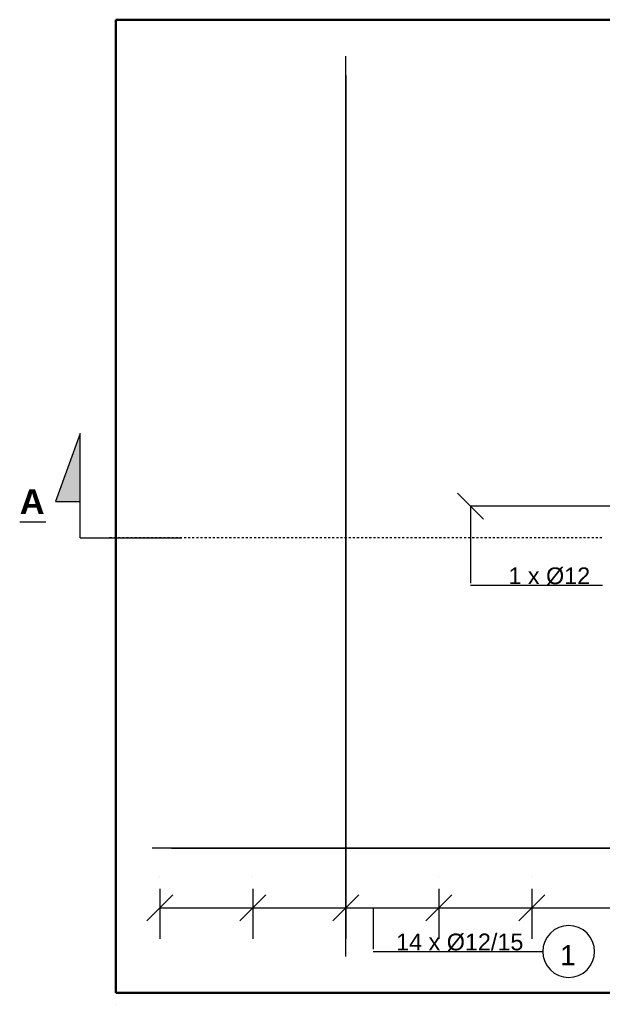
# Model space of a CAD drawing. Extents: x 68682 to 121374, y -47510 to -252.
# Tile 17 of 38: x 100001 to 102247, y -9701 to -5907. Entities that reach past the tile are written whole.
import ezdxf

# ---------------------------------------------------------------- set-up
doc = ezdxf.new("R2010")
doc.units = 0
doc.header["$LTSCALE"] = 1.125
doc.layers.add('--K_Fundamenty_lawy_przekroj', color=41, linetype='Continuous', lineweight=40)
doc.layers.add('--TW_Wymiary', color=1, linetype='Continuous')
doc.layers.add('BZ_PRETW', color=3, linetype='Continuous')
doc.styles.add('Arial Bold', font='ARIALBD.TTF', dxfattribs={"height": 0.2})
doc.styles.add('ISOCPEUR', font='arial.ttf', dxfattribs={"width": 0.8, "height": 150})

msp = doc.modelspace()

# ---------------------------------------------------------------- hatches: boundary and pattern name
at = {"layer": '--TW_Wymiary'}
msp.add_hatch(color=256, dxfattribs=at).paths.add_polyline_path([(100234.11, -7763.41), (100138.89, -7763.41), (100234.11, -7501.78)])

# ---------------------------------------------------------------- linework, layer by layer
at = {"layer": '--K_Fundamenty_lawy_przekroj'}
for p, q in [((100371.07, -9656.86), (100371.07, -5906.86)), ((100371.07, -5906.86), (105371.07, -5906.86)), ((105371.07, -5906.86), (100371.07, -5906.86)), ((100371.07, -5906.86), (100371.07, -9656.86)), ((105371.07, -9656.86), (100371.07, -9656.86)), ((100371.07, -9656.86), (105371.07, -9656.86))]:
    msp.add_line(p, q, dxfattribs=at)
at = {"layer": '--TW_Wymiary'}
for p, q in [((100234.11, -7501.78), (100138.89, -7763.41)), ((100234.11, -7763.41), (100234.11, -7501.78)), ((101738.57, -7781.86), (101688.57, -7731.86)), ((100138.89, -7763.41), (100234.11, -7763.41)), ((100234.11, -7903.79), (100234.11, -7763.41)), ((101738.57, -7781.86), (101738.57, -8078.04)), ((101738.57, -7781.86), (101788.57, -7831.86)), ((100000.72, -7841.93), (100101.52, -7841.93)), ((100234.11, -7903.79), (100625.44, -7903.79)), ((100356.49, -7903.79), (100346.24, -7903.79)), ((100372.37, -7903.79), (100364.43, -7903.79)), ((100388.24, -7903.79), (100380.3, -7903.79)), ((100404.12, -7903.79), (100396.18, -7903.79)), ((100419.99, -7903.79), (100412.05, -7903.79)), ((100435.87, -7903.79), (100427.93, -7903.79)), ((100451.74, -7903.79), (100443.8, -7903.79)), ((100467.62, -7903.79), (100459.68, -7903.79)), ((100483.49, -7903.79), (100475.55, -7903.79)), ((100499.37, -7903.79), (100491.43, -7903.79)), ((100515.24, -7903.79), (100507.3, -7903.79)), ((100531.12, -7903.79), (100523.18, -7903.79)), ((100546.99, -7903.79), (100539.05, -7903.79)), ((100562.87, -7903.79), (100554.93, -7903.79)), ((100578.74, -7903.79), (100570.8, -7903.79)), ((100594.62, -7903.79), (100586.68, -7903.79)), ((100610.49, -7903.79), (100602.55, -7903.79)), ((100626.37, -7903.79), (100618.43, -7903.79)), ((100642.24, -7903.79), (100634.3, -7903.79)), ((100658.12, -7903.79), (100650.18, -7903.79)), ((100673.99, -7903.79), (100666.05, -7903.79)), ((100689.87, -7903.79), (100681.93, -7903.79)), ((100705.74, -7903.79), (100697.8, -7903.79)), ((100721.62, -7903.79), (100713.68, -7903.79)), ((100737.49, -7903.79), (100729.55, -7903.79)), ((100753.37, -7903.79), (100745.43, -7903.79)), ((100769.24, -7903.79), (100761.3, -7903.79)), ((100785.12, -7903.79), (100777.18, -7903.79)), ((100800.99, -7903.79), (100793.05, -7903.79)), ((100816.87, -7903.79), (100808.93, -7903.79)), ((100832.74, -7903.79), (100824.8, -7903.79)), ((100848.62, -7903.79), (100840.68, -7903.79)), ((100864.49, -7903.79), (100856.55, -7903.79)), ((100880.37, -7903.79), (100872.43, -7903.79)), ((100896.24, -7903.79), (100888.3, -7903.79)), ((100912.12, -7903.79), (100904.18, -7903.79)), ((100927.99, -7903.79), (100920.05, -7903.79)), ((100943.87, -7903.79), (100935.93, -7903.79)), ((100959.74, -7903.79), (100951.8, -7903.79)), ((100975.62, -7903.79), (100967.68, -7903.79)), ((100991.49, -7903.79), (100983.55, -7903.79)), ((101007.37, -7903.79), (100999.43, -7903.79)), ((101023.24, -7903.79), (101015.3, -7903.79)), ((101039.12, -7903.79), (101031.18, -7903.79)), ((101054.99, -7903.79), (101047.05, -7903.79)), ((101070.87, -7903.79), (101062.93, -7903.79)), ((101086.74, -7903.79), (101078.8, -7903.79)), ((101102.62, -7903.79), (101094.68, -7903.79)), ((101118.49, -7903.79), (101110.55, -7903.79)), ((101134.37, -7903.79), (101126.43, -7903.79)), ((101150.24, -7903.79), (101142.3, -7903.79)), ((101166.12, -7903.79), (101158.18, -7903.79)), ((101181.99, -7903.79), (101174.05, -7903.79)), ((101197.87, -7903.79), (101189.93, -7903.79)), ((101213.74, -7903.79), (101205.8, -7903.79)), ((101229.62, -7903.79), (101221.68, -7903.79)), ((101245.49, -7903.79), (101237.55, -7903.79)), ((101261.37, -7903.79), (101253.43, -7903.79)), ((101277.24, -7903.79), (101269.3, -7903.79)), ((101293.12, -7903.79), (101285.18, -7903.79)), ((101308.99, -7903.79), (101301.05, -7903.79)), ((101324.87, -7903.79), (101316.93, -7903.79)), ((101340.74, -7903.79), (101332.8, -7903.79)), ((101356.62, -7903.79), (101348.68, -7903.79)), ((101372.49, -7903.79), (101364.55, -7903.79)), ((101388.37, -7903.79), (101380.43, -7903.79)), ((101404.24, -7903.79), (101396.3, -7903.79)), ((101420.12, -7903.79), (101412.18, -7903.79)), ((101435.99, -7903.79), (101428.05, -7903.79)), ((101451.87, -7903.79), (101443.93, -7903.79)), ((101467.74, -7903.79), (101459.8, -7903.79)), ((101483.62, -7903.79), (101475.68, -7903.79)), ((101499.49, -7903.79), (101491.55, -7903.79)), ((101515.37, -7903.79), (101507.43, -7903.79)), ((101531.24, -7903.79), (101523.3, -7903.79)), ((101547.12, -7903.79), (101539.18, -7903.79)), ((101562.99, -7903.79), (101555.05, -7903.79)), ((101578.87, -7903.79), (101570.93, -7903.79)), ((101594.74, -7903.79), (101586.8, -7903.79)), ((101610.62, -7903.79), (101602.68, -7903.79)), ((101626.49, -7903.79), (101618.55, -7903.79)), ((101642.37, -7903.79), (101634.43, -7903.79)), ((101658.24, -7903.79), (101650.3, -7903.79)), ((101674.12, -7903.79), (101666.18, -7903.79)), ((101689.99, -7903.79), (101682.05, -7903.79)), ((101705.87, -7903.79), (101697.93, -7903.79)), ((101721.74, -7903.79), (101713.8, -7903.79)), ((101737.62, -7903.79), (101729.68, -7903.79)), ((101753.49, -7903.79), (101745.55, -7903.79)), ((101769.37, -7903.79), (101761.43, -7903.79)), ((101785.24, -7903.79), (101777.3, -7903.79)), ((101801.12, -7903.79), (101793.18, -7903.79)), ((101816.99, -7903.79), (101809.05, -7903.79)), ((101832.87, -7903.79), (101824.93, -7903.79)), ((101848.74, -7903.79), (101840.8, -7903.79)), ((101864.62, -7903.79), (101856.68, -7903.79)), ((101880.49, -7903.79), (101872.55, -7903.79)), ((101896.37, -7903.79), (101888.43, -7903.79)), ((101912.24, -7903.79), (101904.3, -7903.79)), ((101928.12, -7903.79), (101920.18, -7903.79)), ((101943.99, -7903.79), (101936.05, -7903.79)), ((101959.87, -7903.79), (101951.93, -7903.79)), ((101975.74, -7903.79), (101967.8, -7903.79)), ((101991.62, -7903.79), (101983.68, -7903.79)), ((102007.49, -7903.79), (101999.55, -7903.79)), ((102023.37, -7903.79), (102015.43, -7903.79)), ((102039.24, -7903.79), (102031.3, -7903.79)), ((102055.12, -7903.79), (102047.18, -7903.79)), ((102070.99, -7903.79), (102063.05, -7903.79)), ((102086.87, -7903.79), (102078.93, -7903.79)), ((102102.74, -7903.79), (102094.8, -7903.79)), ((102118.62, -7903.79), (102110.68, -7903.79)), ((102134.49, -7903.79), (102126.55, -7903.79)), ((102150.37, -7903.79), (102142.43, -7903.79)), ((102166.24, -7903.79), (102158.3, -7903.79)), ((102182.12, -7903.79), (102174.18, -7903.79)), ((102197.99, -7903.79), (102190.05, -7903.79)), ((102213.87, -7903.79), (102205.93, -7903.79)), ((102229.74, -7903.79), (102221.8, -7903.79)), ((102245.62, -7903.79), (102237.68, -7903.79)), ((101738.57, -8086.41), (102248.15, -8086.41)), ((100541.17, -9208.99), (100541.17, -9208.99)), ((100541.17, -9208.99), (100541.17, -9208.99)), ((100899.57, -9208.99), (100899.57, -9208.99)), ((100899.57, -9208.99), (100899.57, -9208.99)), ((101616.38, -9208.99), (101616.38, -9208.99)), ((101616.38, -9208.99), (101616.38, -9208.99)), ((101974.78, -9208.99), (101974.78, -9208.99)), ((101974.78, -9208.99), (101974.78, -9208.99)), ((100541.17, -9256.62), (100541.17, -9448.99)), ((100541.17, -9256.62), (100541.17, -9448.99)), ((100899.57, -9256.62), (100899.57, -9448.99)), ((100899.57, -9256.62), (100899.57, -9448.99)), ((101616.38, -9256.62), (101616.38, -9448.99)), ((101616.38, -9256.62), (101616.38, -9448.99)), ((101974.78, -9256.62), (101974.78, -9448.99)), ((101974.78, -9256.62), (101974.78, -9448.99)), ((100591.17, -9278.99), (100491.17, -9378.99)), ((100949.57, -9278.99), (100849.57, -9378.99)), ((100849.57, -9378.99), (100949.57, -9278.99)), ((101307.98, -9278.99), (101207.98, -9378.99)), ((101207.98, -9378.99), (101307.98, -9278.99)), ((101666.38, -9278.99), (101566.38, -9378.99)), ((101566.38, -9378.99), (101666.38, -9278.99)), ((102024.78, -9278.99), (101924.78, -9378.99)), ((101924.78, -9378.99), (102024.78, -9278.99)), ((100541.17, -9328.99), (105200.4, -9328.99)), ((100541.17, -9328.99), (100899.57, -9328.99)), ((100899.57, -9328.99), (101257.98, -9328.99)), ((100899.57, -9328.99), (100899.57, -9328.99)), ((101257.98, -9328.99), (101616.38, -9328.99)), ((101363.01, -9328.99), (101363.01, -9489.14)), ((101616.38, -9328.99), (101974.78, -9328.99)), ((101616.38, -9328.99), (101616.38, -9328.99)), ((101974.78, -9328.99), (102333.18, -9328.99)), ((101974.78, -9328.99), (101974.78, -9328.99)), ((102079.01, -9405.12), (102061.72, -9414.36)), ((102097.77, -9399.43), (102079.01, -9405.12)), ((102117.28, -9397.51), (102097.77, -9399.43)), ((102136.79, -9399.43), (102117.28, -9397.51)), ((102155.55, -9405.12), (102136.79, -9399.43)), ((102172.83, -9414.36), (102155.55, -9405.12)), ((102034.13, -9441.95), (102024.89, -9459.24)), ((102046.57, -9426.8), (102034.13, -9441.95)), ((102061.72, -9414.36), (102046.57, -9426.8)), ((102187.99, -9426.8), (102172.83, -9414.36)), ((102200.42, -9441.95), (102187.99, -9426.8)), ((102209.67, -9459.24), (102200.42, -9441.95)), ((102019.2, -9478), (102017.28, -9497.51)), ((102024.89, -9459.24), (102019.2, -9478)), ((102215.36, -9478), (102209.67, -9459.24)), ((102217.28, -9497.51), (102215.36, -9478)), ((101363.01, -9497.51), (102017.28, -9497.51)), ((102017.28, -9497.51), (102019.2, -9517.02)), ((102019.2, -9517.02), (102024.89, -9535.78)), ((102209.67, -9535.78), (102215.36, -9517.02)), ((102215.36, -9517.02), (102217.28, -9497.51)), ((102024.89, -9535.78), (102034.13, -9553.07)), ((102034.13, -9553.07), (102046.57, -9568.22)), ((102187.99, -9568.22), (102200.42, -9553.07)), ((102200.42, -9553.07), (102209.67, -9535.78)), ((102046.57, -9568.22), (102061.72, -9580.66)), ((102061.72, -9580.66), (102079.01, -9589.9)), ((102079.01, -9589.9), (102097.77, -9595.59)), ((102097.77, -9595.59), (102117.28, -9597.51)), ((102117.28, -9597.51), (102136.79, -9595.59)), ((102136.79, -9595.59), (102155.55, -9589.9)), ((102155.55, -9589.9), (102172.83, -9580.66)), ((102172.83, -9580.66), (102187.99, -9568.22)), ((100371.07, -9701.19), (100371.07, -9701.19))]:
    msp.add_line(p, q, dxfattribs=at)
at = {"color": 1, "linetype": 'Continuous'}
for p, q in [((100586.07, -9099.35), (105156.07, -9099.35)), ((100639.1, -9099.35), (100745.17, -9099.35))]:
    msp.add_line(p, q, dxfattribs=at)
at = {"layer": 'BZ_PRETW', "linetype": 'Continuous'}
for p, q in [((101257.98, -6121.86), (101257.98, -6046.86)), ((101257.98, -6121.86), (101257.98, -6046.86)), ((101257.98, -6174.89), (101257.98, -6046.86)), ((101257.98, -6174.89), (101257.98, -6068.83)), ((101257.98, -6121.86), (101257.98, -9441.86)), ((101257.98, -9441.86), (101257.98, -6121.86)), ((101257.98, -6174.89), (101257.98, -6280.96)), ((102333.57, -7781.86), (101738.57, -7781.86)), ((100586.07, -9099.35), (100511.07, -9099.35)), ((100586.07, -9099.35), (100511.07, -9099.35)), ((100639.1, -9099.35), (100511.07, -9099.35)), ((100639.1, -9099.35), (100533.03, -9099.35)), ((105156.07, -9099.35), (100586.07, -9099.35)), ((101257.98, -9208.99), (101257.98, -9208.99)), ((101257.98, -9208.99), (101257.98, -9208.99)), ((101257.98, -9256.62), (101257.98, -9448.99)), ((101257.98, -9256.62), (101257.98, -9448.99)), ((101257.98, -9328.99), (101257.98, -9328.99)), ((101257.98, -9516.86), (101257.98, -9441.86)), ((101257.98, -9516.86), (101257.98, -9441.86))]:
    msp.add_line(p, q, dxfattribs=at)

# ---------------------------------------------------------------- texts
at = {"layer": '--TW_Wymiary'}
for s, height, style, p in [('A', 95.44, 'Arial Bold', (100000.72, -7812.34)), ('1 x Ø12', 64.453, 'ISOCPEUR', (101884.9, -8082.11)), ('14 x Ø12/15', 64.4531, 'ISOCPEUR', (101452.02, -9493.21)), ('1', 77.34, 'ISOCPEUR', (102083.99, -9550.48))]:
    msp.add_text(s, height=height, dxfattribs=dict(at, style=style)).set_placement(p)

doc.saveas('drawing.dxf')
